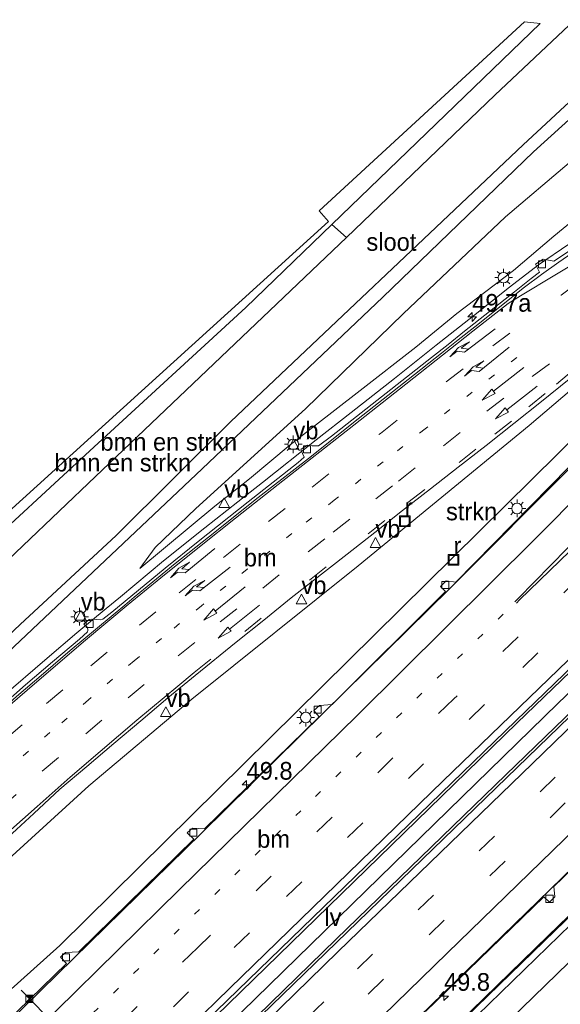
# Model space of a CAD drawing. Header units: millimetres. Extents: x 82463 to 85160, y 450000 to 452470.
# Tile 17 of 98: x 83011 to 83088, y 450447 to 450586. Entities that reach past the tile are written whole.
import ezdxf
from ezdxf.enums import TextEntityAlignment as Align

# ---------------------------------------------------------------- set-up
doc = ezdxf.new("R2010")
doc.units = ezdxf.units.MM
doc.linetypes.add('13strp', pattern=[4, 1, -3])
doc.linetypes.add('39strp', pattern=[12, 3, -9])
for name, color, linetype, lineweight in [('as-bs-kilometr', 13, 'Continuous', 18), ('bp-b5-bomenstruiken', 93, 'Continuous', 18), ('bp-b5-struiken', 93, 'Continuous', 18), ('bw-bs-portaal', 8, 'Continuous', 18), ('gr-bs-geleiderail', 213, 'geleiderail', 18), ('gw-bs-insteekwatergang', 93, 'Continuous', 18), ('gw-bs-kruinlijn', 93, 'Continuous', 18), ('gw-bs-teenlijn', 93, 'Continuous', 18), ('mk-bs-13streep 0.45', 8, '13strp', 18), ('mk-bs-39streep 0.15', 8, '39strp', 18), ('mk-bs-pijlrd750', 8, 'Continuous', 18), ('mk-bs-pijlre750', 8, 'Continuous', 18), ('mk-bs-streep 0.15', 8, 'Continuous', 18), ('og-b5-water', 153, 'Continuous', 18), ('og-bs-inrichtingselement', 253, 'Continuous', 18), ('og-bs-terreinafscheiding', 253, 'Continuous', 18), ('wh-bs-kolk', 8, 'Continuous', 18), ('wh-bs-put', 8, 'Continuous', 18), ('wh-bs-waterlijn', 133, 'Continuous', 18), ('wm-bs-lichtmast', 8, 'Continuous', 18), ('wm-bs-lijnverlich', 8, 'lijnverlich', 18), ('wm-bs-verkeersbord', 8, 'Continuous', 18)]:
    doc.layers.add(name, color=color, linetype=linetype, lineweight=lineweight)
doc.styles.add('rtw_iso', font='iso-rtw.shx')
doc.linetypes.add('geleiderail', pattern='A,2,-1,[175,RTW.shx,S=0.5,R=0,X=0,Y=0],-1', length=4)
doc.linetypes.add('lijnverlich', pattern='A,0,-5,[22,RTW.shx,S=1,R=0,X=-0.625,Y=0],2.5,-0.5,[3,RTW.shx,S=0.5,R=0,X=0,Y=0],-0.5,2.5,[22,RTW.shx,S=1,R=180,X=0.625,Y=0],-5', length=16)

# ---------------------------------------------------------------- blocks, each defined once
blk = doc.blocks.new('put')
for p, q in [((0.75, 0.75), (-0.75, 0.75)), ((-0.75, 0.75), (-0.75, -0.75)), ((0.75, -0.75), (0.75, 0.75)), ((-0.75, -0.75), (0.75, -0.75))]:
    blk.add_line(p, q)
blk.add_lwpolyline([(-0.625, 0.625), (0.625, 0.625), (0.625, -0.625), (-0.625, -0.625)], close=True)
blk = doc.blocks.new('dtbattr')
at = {"style": 'rtw_iso'}
blk.add_attdef('TAG', (0.59, 0.87), '', height=2.5, dxfattribs=at)
blk = doc.blocks.new('kolk')
blk.add_lwpolyline([(-0.5, -0.5), (0.5, -0.5), (0.5, 0.5), (-0.5, 0.5)], close=True)
blk = doc.blocks.new('verkeersbord')
for p, q in [((0, 0.75), (-0.75, -0.625)), ((0.75, -0.625), (0, 0.75)), ((-0.75, -0.625), (0.75, -0.625))]:
    blk.add_line(p, q)
blk = doc.blocks.new('camera')
h = blk.add_hatch(color=256)
h.paths.add_polyline_path([(0.5, 0.5), (-0.5, 0.5), (0, 0)])
h.paths.add_polyline_path([(0, 0), (-0.5, -0.5), (0.5, -0.5)])
for p, q in [((-0.5, 0.5), (0.5, -0.5)), ((0.5, 0.5), (-0.5, -0.5))]:
    blk.add_line(p, q)
blk.add_lwpolyline([(-0.5, 0.5), (0.5, 0.5), (0.5, -0.5), (-0.5, -0.5)], close=True)
blk = doc.blocks.new('dtbattr-r')
at = {"style": 'rtw_iso'}
blk.add_attdef('TAG', text='', height=2.5, dxfattribs=at).set_placement((0, 0), align=Align.MIDDLE_CENTER)
blk = doc.blocks.new('pijlr')
for p, q in [((0, 0, 0.1), (5.45, 0, 0.1)), ((5.45, -0.75, 0.1), (4.7, 0, 0.1)), ((6.2, -0.75, 0.1), (5.45, 0, 0.1)), ((4, -0.75, 0.1), (5.45, -0.75, 0.1)), ((5.7, -1.05, 0.1), (4, -0.75, 0.1)), ((7.5, -0.75, 0.1), (5.7, -1.05, 0.1)), ((7.5, -0.75, 0.1), (6.2, -0.75, 0.1))]:
    blk.add_line(p, q)
blk = doc.blocks.new('pijl')
for p, q in [((0, 0, 0.1), (5.45, 0, 0.1)), ((7.5, 0, 0.1), (5.45, 0.375, 0.1)), ((5.45, 0.375, 0.1), (5.45, -0.375, 0.1)), ((5.45, -0.375, 0.1), (7.5, 0, 0.1))]:
    blk.add_line(p, q)
blk = doc.blocks.new('dtbattr-l')
at = {"style": 'rtw_iso'}
blk.add_attdef('TAG', (0, 0), '', height=2.5, dxfattribs=at)
blk = doc.blocks.new('lantaarnpaal')
for p, q in [((-0.75, 0), (-1.25, 0)), ((-0.88, 0.88), (-0.53, 0.53)), ((0, 0.75), (0, 1.25)), ((0.53, 0.53), (0.88, 0.88)), ((0.75, 0), (1.25, 0)), ((-0.53, -0.53), (-0.88, -0.88)), ((0, -0.75), (0, -1.25)), ((0.53, -0.53), (0.88, -0.88))]:
    blk.add_line(p, q)
blk.add_circle((0, 0), 0.75)
blk = doc.blocks.new('hecto')
for p, q in [((0, 0.625), (-0.625, 0)), ((0, -0.625), (0, 0.625)), ((-0.625, 0), (0.625, 0)), ((0.625, 0), (0, -0.625))]:
    blk.add_line(p, q)

msp = doc.modelspace()

# ---------------------------------------------------------------- linework, layer by layer
at = {"layer": 'bp-b5-bomenstruiken'}
for points in [[(83003.466, 450508.914, 0.376), (82990.198, 450497.169, 0.362), (82985.615, 450491.552, 0.001), (82981.798, 450488.49, 0.004), (82976.024, 450487.361, 0.096), (82974.051, 450487.689, 0.156), (82971.208, 450490.031, 0.082), (82947.271, 450516.131, -0.064), (82976.913, 450488.595, 0.009), (82988.642, 450499.39, 0.509), (82989.539, 450498.399, 0.508), (83054.735, 450557.459, 0.412), (83053.412, 450559, 0.456), (83082.435, 450585.71, 0.099), (83084.635, 450585.49, 0.12), (83055.19, 450557.059, 0.307), (83043.009, 450545.297, 0.385), (83021.563, 450525.615, 0.325)], [(82990.879, 450492.015, -1.155), (82985.615, 450491.552, 0.001), (82990.198, 450497.169, 0.362), (83003.466, 450508.914, 0.376), (83021.563, 450525.615, 0.325), (83043.009, 450545.297, 0.385), (83055.19, 450557.059, 0.307), (83057.271, 450555.199, -1.155), (83021.753, 450521.416, -1.155)]]:
    msp.add_polyline3d(points, close=True, dxfattribs=at)
at = {"layer": 'bp-b5-struiken'}
msp.add_polyline3d([(83133.461, 450591.703, 5.979), (83119.137, 450579.816, 5.512), (83102.805, 450567.109, 4.907), (83096.717, 450562.726, 4.747), (83092.367, 450560.186, 4.534), (83086.583, 450555.402, 4.228), (83080.862, 450550.535, 4), (83072.887, 450544.463, 3.531), (83067.092, 450539.698, 3.203), (83059.194, 450533.564, 2.871), (83049.312, 450525.91, 2.283), (83043.556, 450521.095, 2.014), (83038.639, 450517.237, 1.732), (83028.029, 450508.408, 1.15), (83030.206, 450511.37, 0.903), (83035.937, 450516.867, 0.797), (83051.46, 450530.975, 0.788), (83065.278, 450544.407, 0.765), (83079.767, 450558.156, 0.71), (83097.741, 450573.434, 1.104), (83118.983, 450590.974, 1.42)], dxfattribs=at)
msp.add_polyline3d([(83005.705, 450444.502, 5.714), (82999.799, 450443.372, 4.504), (82990.508, 450448.006, 0.348), (82991.8, 450450.732, 0.33), (83004.536, 450462.847, 0.49), (83020.799, 450477.637, 0.939), (83035.381, 450489.904, 1.462), (83058.907, 450508.798, 2.657), (83083.107, 450528.617, 4.009), (83104.037, 450546.473, 5.054), (83124.114, 450563.868, 5.819), (83131.218, 450570.07, 6.039), (83149.193, 450585.536, 6.616), (83140.592, 450577.672, 6.63), (83130.94, 450567.603, 6.625), (83118.98, 450556.134, 6.515), (83103.912, 450541.274, 6.218), (83087.169, 450524.617, 6.296), (83068.605, 450506.315, 6.323), (83031.669, 450469.819, 6.108), (83016.699, 450455.055, 6.076), (83007.479, 450446.83, 5.718)], close=True, dxfattribs=at)
at = {"layer": 'bw-bs-portaal'}
msp.add_polyline3d([(83041.837, 450417.308, 6.341), (83011.231, 450448.742, 5.975)], dxfattribs=at)
at = {"layer": 'gr-bs-geleiderail'}
for points in [[(83019.388, 450426.142, 7.07), (83036.992, 450443.343, 7.18), (83081.401, 450486.577, 7.432), (83112.895, 450516.874, 7.537), (83144.357, 450547.056, 7.803), (83167.724, 450569.355, 7.922), (83188.651, 450589.258, 7.992)], [(83022.366, 450423.376, 7.139), (83055.782, 450455.957, 7.221), (83079.793, 450479.237, 7.381), (83107.562, 450506.043, 7.583), (83133.569, 450531.079, 7.762), (83191.486, 450586.288, 8.004)], [(83004.8, 450439.698, 6.653), (83018.671, 450453.24, 6.653), (83036.768, 450470.962, 6.708), (83054.079, 450488.04, 6.864), (83071.852, 450505.533, 6.928), (83089.572, 450523.309, 7.088), (83107.466, 450541.557, 7.107), (83124.444, 450558.603, 7.207), (83133.08, 450567.344, 7.212), (83145.496, 450580.468, 6.836)], [(83201.185, 450573.438, 7.012), (83189.081, 450561.967, 7.647), (83172.629, 450546.271, 7.551), (83152.531, 450527.074, 7.414), (83133.198, 450508.565, 7.317), (83091.114, 450467.895, 7.042), (83067.54, 450445.004, 6.905), (83047.818, 450425.924, 6.777)], [(83037.102, 450409.683, 7.198), (83048.457, 450420.305, 7.212), (83058.971, 450430.372, 7.239), (83069.503, 450440.592, 7.276), (83085.776, 450456.419, 7.386), (83105.988, 450475.95, 7.523), (83126.016, 450495.366, 7.688), (83153.027, 450521.237, 7.826), (83181.061, 450547.982, 7.968), (83204.561, 450570.35, 7.143)], [(83104.994, 450565.392, 5.673), (83102.145, 450563.385, 5.585), (83097.073, 450559.942, 5.378), (83091.638, 450556.313, 5.153), (83088.689, 450554.298, 5.055), (83084.42, 450551.334, 4.882), (83080.305, 450548.176, 4.655), (83075.248, 450544.138, 4.609), (83069.967, 450540.008, 4.149), (83064.03, 450535.283, 3.849), (83057.931, 450530.466, 3.483), (83052.967, 450526.582, 3.168), (83045.386, 450520.584, 2.781), (83041.881, 450517.851, 2.584), (83037.241, 450514.129, 2.357), (83031.389, 450509.466, 2.084), (83025.304, 450504.413, 1.778), (83023.249, 450502.745, 1.68), (83019.135, 450499.31, 1.546), (83014.921, 450495.734, 1.438), (83008.447, 450490.157, 1.233)]]:
    msp.add_polyline3d(points, dxfattribs=at)
at = {"layer": 'gw-bs-insteekwatergang'}
for points in [[(83149.738, 450629.192, 0.06), (83127.381, 450607.844, 0.362), (83108.212, 450589.596, 0.44), (83083.704, 450567.318, 0.325), (83062.401, 450546.8, 0.366), (83036.847, 450522.483, 0.293), (83010.278, 450497.386, 0.142), (82982.286, 450470.758, -0.092), (82976.845, 450467.46, -0.009), (82972.401, 450467.097, -0.051), (82968.277, 450468.791, 0.146), (82965.435, 450470.648, 0.307), (82935.279, 450504.087, 0.256)], [(82947.271, 450516.131, -0.064), (82971.208, 450490.031, 0.082), (82974.051, 450487.689, 0.156), (82976.024, 450487.361, 0.096), (82981.798, 450488.49, 0.004), (82985.615, 450491.552, 0.001), (82990.198, 450497.169, 0.362), (83003.466, 450508.914, 0.376), (83021.563, 450525.615, 0.325), (83043.009, 450545.297, 0.385), (83055.19, 450557.059, 0.307), (83084.635, 450585.49, 0.12)]]:
    msp.add_polyline3d(points, dxfattribs=at)
at = {"layer": 'gw-bs-kruinlijn'}
for points in [[(83006.369, 450443.263, 5.837), (83005.705, 450444.502, 5.714), (83007.479, 450446.83, 5.718), (83016.699, 450455.055, 6.076), (83031.669, 450469.819, 6.108), (83068.605, 450506.315, 6.323), (83087.169, 450524.617, 6.296), (83103.912, 450541.274, 6.218), (83118.98, 450556.134, 6.515), (83130.94, 450567.603, 6.625), (83140.592, 450577.672, 6.63), (83149.193, 450585.536, 6.616)], [(83119.137, 450579.816, 5.512), (83102.805, 450567.109, 4.907), (83096.717, 450562.726, 4.747), (83092.367, 450560.186, 4.534), (83086.583, 450555.402, 4.228), (83080.862, 450550.535, 4), (83072.887, 450544.463, 3.531), (83067.092, 450539.698, 3.203), (83059.194, 450533.564, 2.871), (83049.312, 450525.91, 2.283), (83043.556, 450521.095, 2.014), (83038.639, 450517.237, 1.732)], [(83038.639, 450517.237, 1.732), (83028.029, 450508.408, 1.15)]]:
    msp.add_polyline3d(points, dxfattribs=at)
at = {"layer": 'gw-bs-teenlijn'}
for points in [[(83155.166, 450623.543, 1.107), (83138.647, 450607.958, 1.448), (83118.983, 450590.974, 1.42), (83097.741, 450573.434, 1.104), (83079.767, 450558.156, 0.71), (83065.278, 450544.407, 0.765), (83051.46, 450530.975, 0.788), (83035.937, 450516.867, 0.797), (83030.206, 450511.37, 0.903), (83028.029, 450508.408, 1.15)], [(83149.193, 450585.536, 6.616), (83131.218, 450570.07, 6.039), (83124.114, 450563.868, 5.819), (83104.037, 450546.473, 5.054), (83083.107, 450528.617, 4.009), (83058.907, 450508.798, 2.657), (83035.381, 450489.904, 1.462), (83020.799, 450477.637, 0.939), (83004.536, 450462.847, 0.49), (82991.8, 450450.732, 0.33), (82990.508, 450448.006, 0.348), (82990.03, 450443.967, 0.302), (82991.564, 450439.797, 0.215), (82997.489, 450434.198, 0.214)]]:
    msp.add_polyline3d(points, dxfattribs=at)
at = {"layer": 'mk-bs-13streep 0.45'}
for points in [[(83081.364, 450538.238, 3.811), (83075.049, 450533.359, 3.495), (83068.394, 450528.155, 3.136), (83062.457, 450523.477, 2.795), (83055.509, 450518.046, 2.406), (83049.553, 450513.363, 2.058), (83043.222, 450508.314, 1.691), (83040.18, 450505.921, 1.529), (83036.752, 450503.142, 1.362), (83031.102, 450498.496, 1.109), (83027.211, 450495.329, 0.947), (83020.782, 450489.835, 0.7), (83015.32, 450485.179, 0.516), (83008.846, 450479.566, 0.329), (83005.561, 450476.668, 0.253)], [(83079.427, 450501.918, 6.52), (83050.792, 450474.145, 6.318), (83010.248, 450434.635, 6.057)]]:
    msp.add_polyline3d(points, dxfattribs=at)
at = {"layer": 'mk-bs-39streep 0.15'}
for points in [[(83182.45, 450595.362, 6.945), (83149.475, 450564.019, 7.07), (83107.461, 450523.717, 6.758), (83072.439, 450489.965, 6.543), (83036.234, 450454.79, 6.277), (83012.943, 450432.131, 6.145)], [(83015.584, 450429.677, 6.231), (83048.795, 450461.993, 6.433), (83082.186, 450494.387, 6.621), (83118.234, 450529.144, 6.855), (83153.212, 450562.622, 7.148), (83184.999, 450592.862, 7.032)], [(83026.092, 450419.914, 6.174), (83058.796, 450451.756, 6.456), (83093.945, 450485.842, 6.639), (83127.646, 450518.29, 6.882), (83162.447, 450551.596, 7.093), (83194.62, 450582.173, 7.148)], [(83196.788, 450579.288, 7.103), (83165.174, 450549.211, 7.033), (83122.749, 450508.567, 6.818), (83079.694, 450467.018, 6.511), (83028.724, 450417.468, 6.09)], [(82996.035, 450463.379, 0.152), (83002.433, 450469.217, 0.227), (83008.272, 450474.445, 0.336), (83014.231, 450479.721, 0.497), (83020.381, 450485.01, 0.689), (83026.361, 450490.09, 0.899), (83033.475, 450496.031, 1.191), (83039.383, 450500.843, 1.46), (83045.413, 450505.629, 1.772), (83051.859, 450510.756, 2.14), (83055.395, 450513.543, 2.346), (83061.394, 450518.275, 2.694), (83064.605, 450520.769, 2.869), (83070.998, 450525.772, 3.223), (83077.135, 450530.666, 3.551), (83083.543, 450535.561, 3.865), (83090.252, 450540.51, 4.171), (83096.645, 450545.196, 4.452), (83103.284, 450550.168, 4.732), (83110.001, 450555.163, 4.988), (83118.497, 450561.422, 5.56)], [(82990.64, 450467.752, 0.028), (82996.945, 450473.456, 0.073), (83003.028, 450478.932, 0.169), (83009.13, 450484.337, 0.321), (83014.843, 450489.294, 0.492), (83021.121, 450494.647, 0.719), (83027.987, 450500.379, 0.992), (83033.605, 450504.962, 1.237), (83039.862, 450509.972, 1.538), (83046.235, 450515.044, 1.903), (83052.403, 450519.916, 2.263), (83062.062, 450527.513, 2.81), (83071.368, 450534.797, 3.339), (83077.954, 450539.877, 3.678), (83087.62, 450547.072, 4.133), (83097.278, 450554.26, 4.545), (83104.257, 450559.61, 4.83)], [(83035.728, 450493.673, 1.315), (83042.863, 450499.49, 1.641), (83052.019, 450506.762, 2.122), (83060.326, 450513.325, 2.596), (83065.962, 450517.741, 2.906), (83073.219, 450523.407, 3.296), (83078.238, 450527.391, 3.555), (83083.07, 450531.251, 3.789), (83086.946, 450534.478, 3.966)]]:
    msp.add_polyline3d(points, dxfattribs=at)
at = {"layer": 'mk-bs-streep 0.15'}
for points in [[(83007.428, 450437.256, 5.964), (83033.628, 450462.983, 6.103), (83058.749, 450487.602, 6.373), (83083.934, 450512.596, 6.405), (83105.477, 450534.274, 6.506), (83147.978, 450577.225, 6.74), (83174.075, 450603.564, 6.91)], [(83176.735, 450600.968, 6.752), (83156.879, 450580.946, 6.859), (83131.73, 450555.331, 6.74), (83108.462, 450531.576, 6.635), (83093.101, 450515.939, 6.57), (83081.556, 450504.155, 6.2)], [(83081.752, 450503.982, 6.207), (83100.316, 450521.912, 6.529), (83124.741, 450545.43, 6.735), (83148.121, 450567.735, 6.914), (83179.826, 450597.937, 6.952)], [(83187.627, 450590.285, 7.16), (83162.696, 450566.574, 7.276), (83135.213, 450540.297, 7.033), (83106.222, 450512.413, 6.882), (83070.932, 450478.372, 6.676), (83040.744, 450449.029, 6.474), (83018.304, 450427.15, 6.32)], [(83192.402, 450585.123, 7.194), (83164.397, 450558.524, 7.249), (83138.297, 450533.57, 7.084), (83108.667, 450505.15, 6.859), (83083.522, 450480.785, 6.758), (83056.073, 450454.225, 6.538), (83023.447, 450422.371, 6.258)], [(83031.415, 450414.968, 6.004), (83071.482, 450453.991, 6.309), (83096.411, 450478.154, 6.497), (83121.843, 450502.65, 6.644), (83147.615, 450527.41, 6.827), (83173.427, 450552.095, 6.987), (83198.985, 450576.365, 7.058)], [(83205.307, 450569.604, 7.292), (83178.941, 450544.494, 7.271), (83143.66, 450510.829, 7.116), (83107.15, 450475.658, 6.873), (83067.523, 450437.211, 6.557), (83038.184, 450408.68, 6.395)], [(83008.329, 450487.96, 0.336), (83013.486, 450492.389, 0.486), (83020.366, 450498.257, 0.709), (83026.388, 450503.305, 0.953), (83031.026, 450507.077, 1.159), (83036.724, 450511.647, 1.433), (83041.587, 450515.523, 1.695), (83047.594, 450520.294, 2.038), (83058.294, 450528.694, 2.649), (83065.675, 450534.484, 3.074), (83075.14, 450541.957, 3.577), (83080.127, 450545.864, 3.819), (83081.872, 450546.975, 3.9), (83086.72, 450549.894, 4.108), (83096.834, 450555.931, 4.531), (83103.998, 450560.177, 4.821), (83106.615, 450561.721, 4.926), (83108.481, 450562.696, 5.283)], [(83040.877, 450406.18, 6.327), (83095.265, 450459.048, 6.68), (83137.624, 450499.869, 6.923), (83180.039, 450540.434, 7.276), (83199.048, 450558.568, 7.285)], [(83113.494, 450556.942, 5.111), (83107.349, 450551.723, 4.873), (83101.451, 450546.721, 4.624), (83096.479, 450542.451, 4.398), (83093.02, 450539.572, 4.237), (83086.946, 450534.478, 3.966)], [(83081.091, 450503.672, 6.197), (83081.556, 450504.155, 6.2)], [(83081.287, 450503.499, 6.206), (83081.752, 450503.982, 6.207)], [(83035.728, 450493.673, 1.315), (83033.386, 450491.769, 1.208), (83027.628, 450486.949, 0.969), (83022.434, 450482.53, 0.784), (83018.197, 450478.867, 0.652), (83013.504, 450474.757, 0.511), (83007.682, 450469.591, 0.37), (83001.099, 450463.623, 0.254), (82996.937, 450459.818, 0.191), (82996.515, 450459.431, 0.185), (82995.962, 450458.925, 0.181), (82990.201, 450453.7, 0.135), (82987.932, 450451.814, 0.134)]]:
    msp.add_polyline3d(points, dxfattribs=at)
at = {"layer": 'og-b5-water'}
for points in [[(82990.879, 450492.015, -1.155), (83021.753, 450521.416, -1.155), (83057.271, 450555.199, -1.155), (83078.247, 450575.35, -1.141), (83115.439, 450610.449, -1.141)], [(83112.253, 450596.187, -1.15), (83082.244, 450568.321, -1.15), (83040.923, 450529.205, -1.15), (83024.669, 450513.057, -1.15), (83011.125, 450500.501, -1.15), (82993.302, 450483.662, -1.15)]]:
    msp.add_polyline3d(points, dxfattribs=at)
at = {"layer": 'og-bs-terreinafscheiding'}
for points in [[(83188.318, 450589.607, 7.144), (83166.863, 450569.097, 7.285), (83143.647, 450546.851, 7.097), (83122.17, 450526.31, 7.001), (83101.85, 450506.805, 6.827), (83081.205, 450486.85, 6.804), (83037.37, 450444.355, 6.497), (83020.385, 450426.855, 6.41)], [(83191.676, 450586.089, 7.209), (83169.818, 450565.361, 7.326), (83146.987, 450543.528, 7.125), (83094.81, 450493.224, 6.809), (83068.001, 450467.306, 6.621), (83031.457, 450431.859, 6.424), (83023.093, 450424.331, 6.396)], [(83204.81, 450570.127, 7.153), (83183.324, 450550.061, 7.336), (83160.434, 450527.973, 7.166), (83137.156, 450505.761, 7.061), (83110.828, 450480.392, 6.955), (83086.786, 450457.173, 6.731), (83059.818, 450431.015, 6.552), (83048.234, 450419.929, 6.557), (83037.821, 450410.65, 6.442)], [(83105.412, 450563.986, 4.875), (83098.459, 450559.272, 4.589), (83092.213, 450555.12, 4.353), (83087.285, 450551.718, 4.14), (83084.833, 450549.989, 4.026), (83082.431, 450548.189, 3.922), (83075.396, 450542.592, 3.589), (83073.045, 450540.728, 3.475), (83070.699, 450538.858, 3.338), (83065.985, 450535.143, 3.089), (83058.919, 450529.569, 2.678), (83051.866, 450523.977, 2.279), (83044.789, 450518.42, 1.879), (83037.737, 450512.828, 1.492), (83033.043, 450509.092, 1.248), (83027.243, 450504.335, 0.984)], [(83053.412, 450559, 0.456), (83054.735, 450557.459, 0.412), (82989.539, 450498.399, 0.508), (82988.642, 450499.39, 0.509)], [(83055.19, 450557.059, 0.307), (83057.271, 450555.199, -1.155)], [(83008.1, 450488.663, 0.3), (83011.872, 450491.946, 0.411), (83015.666, 450495.204, 0.536), (83019.493, 450498.421, 0.656), (83020.635, 450499.435, 0.681), (83020.692, 450499.642, 0.668), (83020.665, 450499.833, 0.635), (83020.563, 450500.118, 0.611), (83020.099, 450500.548, 0.625), (83020.872, 450501.204, 0.653), (83021.24, 450501.24, 0.656), (83022.481, 450501.156, 0.75), (83022.804, 450501.246, 0.773), (83024.069, 450502.227, 0.811), (83031.623, 450508.465, 1.171), (83036.3, 450512.223, 1.393), (83043.34, 450517.83, 1.786), (83050.411, 450523.401, 2.185), (83051.292, 450524.162, 2.217), (83050.808, 450525.196, 2.194), (83050.836, 450525.286, 2.193), (83051.752, 450525.849, 2.178), (83052.393, 450525.732, 2.226), (83053.32, 450525.761, 2.344), (83055.134, 450527.101, 2.434), (83062.206, 450532.668, 2.855), (83069.264, 450538.248, 3.241), (83071.623, 450540.103, 3.359), (83073.975, 450541.966, 3.497), (83081.039, 450547.55, 3.829), (83083.397, 450549.408, 3.942), (83084.579, 450550.333, 3.98), (83084, 450551.458, 3.947), (83085.103, 450552.15, 3.976), (83086.591, 450551.868, 4.082), (83090.736, 450554.62, 4.274)], [(83009.373, 450470.371, 0.406), (83013.046, 450473.767, 0.504), (83016.713, 450477.172, 0.605), (83020.552, 450480.375, 0.719), (83024.342, 450483.636, 0.845), (83028.16, 450486.865, 0.986), (83031.972, 450490.101, 1.137), (83035.848, 450493.264, 1.313), (83041.665, 450497.999, 1.582), (83045.58, 450501.109, 1.779), (83049.457, 450504.267, 1.986), (83057.336, 450510.424, 2.404), (83061.272, 450513.508, 2.645), (83065.2, 450516.602, 2.849), (83069.139, 450519.681, 3.064), (83073.081, 450522.757, 3.28), (83077.032, 450525.821, 3.478), (83084.868, 450532.033, 3.86), (83088.772, 450535.158, 4.029)], [(83007.21, 450442.408, 5.888), (83017.673, 450452.532, 6.03), (83016.822, 450453.412, 6.034), (83017.503, 450454.092, 5.998), (83019.407, 450454.165, 6.057), (83035.69, 450470.115, 6.048), (83034.728, 450471.025, 6.066), (83035.458, 450471.691, 6.062), (83037.202, 450471.561, 6.153), (83053.384, 450487.411, 6.213), (83052.64, 450488.298, 6.14), (83053.426, 450489.043, 6.14), (83055.218, 450489.17, 6.241), (83071.25, 450505.143, 6.309), (83070.576, 450505.844, 6.25), (83071.357, 450506.663, 6.25), (83072.714, 450506.49, 6.25), (83088.706, 450522.728, 6.364)], [(83027.243, 450504.335, 0.984), (83025.896, 450503.191, 0.932), (83022.053, 450499.992, 0.773), (83018.198, 450496.805, 0.634), (83014.391, 450493.564, 0.522), (83010.611, 450490.291, 0.403), (83006.844, 450487.003, 0.285), (83001.195, 450482.07, 0.14), (82995.628, 450477.044, 0.036), (82991.925, 450473.683, -0.026), (82990.071, 450472.006, -0.04), (82989.084, 450471.628, -0.099)], [(83068.414, 450445.741, 6.163), (83085.152, 450461.973, 6.3), (83085.971, 450461.192, 6.3), (83086.718, 450461.975, 6.3), (83086.587, 450463.417, 6.3), (83103.143, 450479.336, 6.424)]]:
    msp.add_polyline3d(points, dxfattribs=at)
at = {"layer": 'wh-bs-waterlijn'}
for points in [[(83142.713, 450636.501, -1.139), (83115.439, 450610.449, -1.141), (83078.247, 450575.35, -1.141), (83057.271, 450555.199, -1.155), (83021.753, 450521.416, -1.155), (82990.879, 450492.015, -1.155), (82984.324, 450485.873, -1.155), (82981.732, 450483.954, -1.155), (82977.996, 450482.751, -1.155), (82975.433, 450482.509, -1.155), (82973.372, 450482.704, -1.155), (82971.964, 450483.362, -1.155), (82944.49, 450513.338, -1.155)], [(83148.325, 450630.662, -1.139), (83112.253, 450596.187, -1.15), (83082.244, 450568.321, -1.15), (83040.923, 450529.205, -1.15), (83024.669, 450513.057, -1.15), (83011.125, 450500.501, -1.15), (82993.302, 450483.662, -1.15), (82983.872, 450475.155, -1.15), (82979.815, 450471.399, -1.15), (82977.869, 450470.149, -1.15), (82975.813, 450469.363, -1.15), (82974.226, 450469.265, -1.15), (82971.155, 450468.688, -1.15), (82970.047, 450469.889, -1.15), (82970.886, 450472.756, -1.15), (82939.13, 450507.955, -1.155)]]:
    msp.add_polyline3d(points, dxfattribs=at)
at = {"layer": 'wm-bs-lijnverlich'}
msp.add_polyline3d([(83190.192, 450587.643, 7.223), (83154.869, 450554.044, 6.995), (83087.181, 450489.34, 6.763), (83024.97, 450428.629, 6.396), (82953.68, 450358.468, 5.7), (82921.182, 450326.076, 5.101)], dxfattribs=at)

# ---------------------------------------------------------------- block references
at = {"layer": 'as-bs-kilometr'}
ref = msp.add_blockref('dtbattr', (83075.043, 450543.976, 3.441), dxfattribs=at)
ref.add_attrib('TAG', '49.7a', dxfattribs={"layer": '0', "height": 2.5, "style": 'rtw_iso'}).set_placement((83075.043, 450543.976, 3.441), align=Align.BOTTOM_LEFT)
for p in [(83075.043, 450543.976, 3.441), (83043.13, 450477.781, 5.962), (83071.053, 450447.92, 6.163)]:
    msp.add_blockref('hecto', p, dxfattribs=at)
ref = msp.add_blockref('dtbattr', (83043.13, 450477.781, 5.962), dxfattribs=at)
ref.add_attrib('TAG', '49.8', dxfattribs={"layer": '0', "height": 2.5, "style": 'rtw_iso'}).set_placement((83043.13, 450477.781, 5.962), align=Align.BOTTOM_LEFT)
ref = msp.add_blockref('dtbattr', (83071.053, 450447.92, 6.163), dxfattribs=at)
ref.add_attrib('TAG', '49.8', dxfattribs={"layer": '0', "height": 2.5, "style": 'rtw_iso'}).set_placement((83071.053, 450447.92, 6.163), align=Align.BOTTOM_LEFT)
at = {"layer": 'bp-b5-bomenstruiken'}
ref = msp.add_blockref('dtbattr-r', (83022.464844, 450524.3125, -0.2864), dxfattribs=at)
ref.add_attrib('TAG', 'bmn en strkn', dxfattribs={"layer": '0', "height": 2.5, "style": 'rtw_iso'}).set_placement((83022.464844, 450524.3125, -0.2864), align=Align.BOTTOM_LEFT)
ref = msp.add_blockref('dtbattr-r', (83015.953125, 450521.375, 0.237842), dxfattribs=at)
ref.add_attrib('TAG', 'bmn en strkn', dxfattribs={"layer": '0', "height": 2.5, "style": 'rtw_iso'}).set_placement((83015.953125, 450521.375, 0.237842), align=Align.BOTTOM_LEFT)
at = {"layer": 'bp-b5-struiken'}
ref = msp.add_blockref('dtbattr-r', (83071.335938, 450514.46875, 4.617565), dxfattribs=at)
ref.add_attrib('TAG', 'strkn', dxfattribs={"layer": '0', "height": 2.5, "style": 'rtw_iso'}).set_placement((83071.335938, 450514.46875, 4.617565), align=Align.BOTTOM_LEFT)
at = {"layer": 'mk-bs-13streep 0.45'}
ref = msp.add_blockref('dtbattr-l', (83042.746879, 450507.940244, 1.665698), dxfattribs=at)
ref.add_attrib('TAG', 'bm', dxfattribs={"layer": '0', "height": 2.5, "style": 'rtw_iso'}).set_placement((83042.746879, 450507.940244, 1.665698), align=Align.BOTTOM_LEFT)
ref = msp.add_blockref('dtbattr-l', (83044.63097, 450468.141096, 6.278339), dxfattribs=at)
ref.add_attrib('TAG', 'bm', dxfattribs={"layer": '0', "height": 2.5, "style": 'rtw_iso'}).set_placement((83044.63097, 450468.141096, 6.278339), align=Align.BOTTOM_LEFT)
at = {"layer": 'mk-bs-pijlrd750'}
for p, rotation in [((83082.366, 450536.816, 3.832), 217.8999999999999), ((83084.234, 450534.206, 3.867), 218.3), ((83042.954, 450505.788, 1.653), 218.7), ((83044.977, 450503.225, 1.742), 218.8)]:
    msp.add_blockref('pijl', p, dxfattribs=dict(at, rotation=rotation))
at = {"layer": 'mk-bs-pijlre750'}
for p, rotation in [((83078.29, 450542.297, 3.703), 217.4), ((83080.266, 450539.687, 3.775), 218.7), ((83038.654, 450511.23, 1.495), 219.1), ((83040.815, 450508.59, 1.574), 218.1)]:
    msp.add_blockref('pijlr', p, dxfattribs=dict(at, rotation=rotation))
at = {"layer": 'og-b5-water'}
ref = msp.add_blockref('dtbattr-r', (83060.082031, 450552.59375, -1.1505), dxfattribs=at)
ref.add_attrib('TAG', 'sloot', dxfattribs={"layer": '0', "height": 2.5, "style": 'rtw_iso'}).set_placement((83060.082031, 450552.59375, -1.1505), align=Align.BOTTOM_LEFT)
at = {"layer": 'og-bs-inrichtingselement'}
msp.add_blockref('camera', (83012.394, 450447.53, 5.975), dxfattribs=at)
at = {"layer": 'wh-bs-kolk'}
for p in [(83084.929, 450551.438, 3.991), (83051.678, 450525.258, 2.228), (83071.234, 450506.067, 6.208), (83020.93, 450500.552, 0.813), (83053.18, 450488.43, 6.117), (83035.593, 450471.046, 5.998), (83085.977, 450461.679, 6.254), (83017.594, 450453.395, 5.915)]:
    msp.add_blockref('kolk', p, dxfattribs=at)
at = {"layer": 'wh-bs-put'}
ref = msp.add_blockref('dtbattr', (83065.504, 450515.077, 3.015), dxfattribs=at)
ref.add_attrib('TAG', 'r', dxfattribs={"layer": '0', "height": 2.5, "style": 'rtw_iso'}).set_placement((83065.504, 450515.077, 3.015), align=Align.BOTTOM_LEFT)
for p in [(83065.504, 450515.077, 3.015), (83072.406, 450509.625, 6.328)]:
    msp.add_blockref('put', p, dxfattribs=at)
ref = msp.add_blockref('dtbattr', (83072.406, 450509.625, 6.328), dxfattribs=at)
ref.add_attrib('TAG', 'r', dxfattribs={"layer": '0', "height": 2.5, "style": 'rtw_iso'}).set_placement((83072.406, 450509.625, 6.328), align=Align.BOTTOM_LEFT)
at = {"layer": 'wm-bs-lichtmast'}
for p in [(83079.475, 450549.539, 3.901), (83049.736, 450525.965, 2.173), (83081.381, 450516.891, 6.561), (83019.515, 450501.582, 0.747), (83051.503, 450487.317, 6.314)]:
    msp.add_blockref('lantaarnpaal', p, dxfattribs=at)
at = {"layer": 'wm-bs-lijnverlich'}
ref = msp.add_blockref('dtbattr-l', (83054.141584, 450457.097214, 6.568091), dxfattribs=at)
ref.add_attrib('TAG', 'lv', dxfattribs={"layer": '0', "height": 2.5, "style": 'rtw_iso'}).set_placement((83054.141584, 450457.097214, 6.568091), align=Align.BOTTOM_LEFT)
at = {"layer": 'wm-bs-verkeersbord'}
ref = msp.add_blockref('dtbattr', (83049.763, 450525.926, 2.296), dxfattribs=at)
ref.add_attrib('TAG', 'vb', dxfattribs={"layer": '0', "height": 2.5, "style": 'rtw_iso'}).set_placement((83049.763, 450525.926, 2.296), align=Align.BOTTOM_LEFT)
for p in [(83049.763, 450525.926, 2.296), (83039.958, 450517.65, 1.839), (83061.363, 450512.014, 2.603), (83050.898, 450504.027, 2.035), (83019.681, 450501.717, 0.773), (83031.694, 450488.083, 1.151)]:
    msp.add_blockref('verkeersbord', p, dxfattribs=at)
ref = msp.add_blockref('dtbattr', (83039.958, 450517.65, 1.839), dxfattribs=at)
ref.add_attrib('TAG', 'vb', dxfattribs={"layer": '0', "height": 2.5, "style": 'rtw_iso'}).set_placement((83039.958, 450517.65, 1.839), align=Align.BOTTOM_LEFT)
ref = msp.add_blockref('dtbattr', (83061.363, 450512.014, 2.603), dxfattribs=at)
ref.add_attrib('TAG', 'vb', dxfattribs={"layer": '0', "height": 2.5, "style": 'rtw_iso'}).set_placement((83061.363, 450512.014, 2.603), align=Align.BOTTOM_LEFT)
ref = msp.add_blockref('dtbattr', (83050.898, 450504.027, 2.035), dxfattribs=at)
ref.add_attrib('TAG', 'vb', dxfattribs={"layer": '0', "height": 2.5, "style": 'rtw_iso'}).set_placement((83050.898, 450504.027, 2.035), align=Align.BOTTOM_LEFT)
ref = msp.add_blockref('dtbattr', (83019.681, 450501.717, 0.773), dxfattribs=at)
ref.add_attrib('TAG', 'vb', dxfattribs={"layer": '0', "height": 2.5, "style": 'rtw_iso'}).set_placement((83019.681, 450501.717, 0.773), align=Align.BOTTOM_LEFT)
ref = msp.add_blockref('dtbattr', (83031.694, 450488.083, 1.151), dxfattribs=at)
ref.add_attrib('TAG', 'vb', dxfattribs={"layer": '0', "height": 2.5, "style": 'rtw_iso'}).set_placement((83031.694, 450488.083, 1.151), align=Align.BOTTOM_LEFT)

doc.saveas('drawing.dxf')
